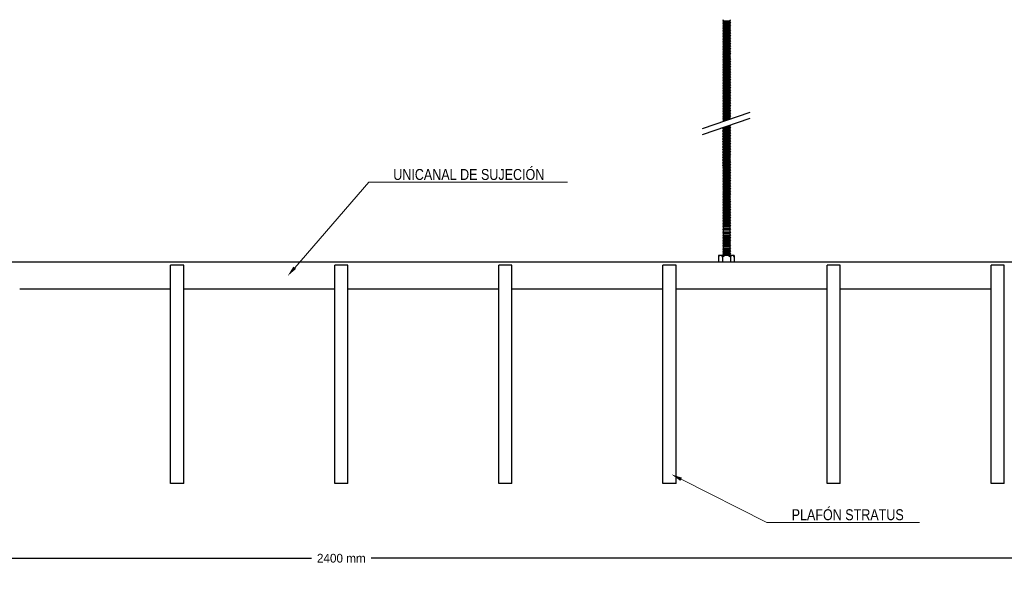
# Model space of a CAD drawing. Header units: millimetres. Extents: x 2538 to 24562, y 4449 to 23795.
# Tile 216 of 256: x 12147 to 13047, y 21076 to 21581. Entities that reach past the tile are written whole.
import ezdxf
from ezdxf import colors
from ezdxf.entities.mleader import LeaderData, LeaderLine
from ezdxf.math import Vec2, Vec3

# ---------------------------------------------------------------- set-up
doc = ezdxf.new("R2010")
doc.units = ezdxf.units.MM
doc.header["$PDMODE"] = 3
doc.linetypes.add('HIDDEN', pattern=[0.375, 0.25, -0.125])
doc.layers.add('_HD_tornillo', color=30, linetype='Continuous')
doc.layers.add('HD021_Text', color=2, linetype='Continuous', lineweight=9)
doc.layers.add('Make2D$Visible$Curves', color=7, linetype='Continuous', true_color=0x000000)
doc.layers.add('MEDIDAS', color=1, linetype='Continuous', true_color=0xff0000)
doc.styles.add('Arial Narrow', font='ARIALN.TTF')
doc.dimstyles.new('HD_DIM', dxfattribs={"dimtxt": 8, "dimasz": 2, "dimexe": 1, "dimexo": 0, "dimgap": 2, "dimtad": 0, "dimdec": 0, "dimzin": 0, "dimdsep": 46, "dimtxsty": 'Standard', "dimcen": 0, "dimclrd": 256, "dimclre": 251, "dimclrt": 7, "dimadec": 0, "dimazin": 0, "dimtp": 0.05, "dimtm": 0.05, "dimtfac": 0.6, "dimtdec": 0, "dimtofl": 0, "dimtmove": 0, "dimatfit": 3, "dimfxl": 1, "dimtolj": 2, "dimtzin": 0, "dimarcsym": 0})

# ---------------------------------------------------------------- blocks, each defined once
blk = doc.blocks.new('*D54')
at = {"layer": 'Defpoints', "color": 0, "transparency": 16777216}
for p in [(11241.26, 21156.7), (13641.26, 21156.7), (13641.26, 21088.43)]:
    blk.add_point(p, dxfattribs=at)
at = {"layer": 'MEDIDAS', "color": 251, "linetype": 'HIDDEN', "lineweight": -2, "transparency": 16777216}
for p, q in [((11241.26, 21156.7), (11241.26, 21087.43)), ((13641.26, 21156.7), (13641.26, 21087.43))]:
    blk.add_line(p, q, dxfattribs=at)
at = {"layer": 'MEDIDAS', "lineweight": -2, "transparency": 16777216}
for p, q in [((11243.26, 21088.43), (12413.93, 21088.43)), ((13639.26, 21088.43), (12468.59, 21088.43))]:
    blk.add_line(p, q, dxfattribs=at)
at = {"layer": 'MEDIDAS', "transparency": 16777216}
for points in [[(11243.26, 21088.76), (11243.26, 21088.09), (11241.26, 21088.43)], [(13639.26, 21088.76), (13639.26, 21088.09), (13641.26, 21088.43)]]:
    blk.add_solid(points, dxfattribs=at)
at = {"layer": 'MEDIDAS', "color": 7, "transparency": 16777216, "insert": (12441.26, 21088.43), "char_height": 8, "attachment_point": 5}
blk.add_mtext('\\A2;2400 mm', dxfattribs=at)

msp = doc.modelspace()

# ---------------------------------------------------------------- linework, layer by layer
at = {"layer": '_HD_tornillo'}
for p, q in [((12790.43, 21580.96), (12789.83, 21580.14)), ((12789.83, 21580.14), (12796.93, 21580.31)), ((12789.83, 21580.14), (12790.43, 21579.46)), ((12790.43, 21578.58), (12789.83, 21577.76)), ((12789.83, 21577.76), (12796.93, 21577.93)), ((12789.83, 21577.76), (12790.43, 21577.08)), ((12790.43, 21576.29), (12789.83, 21575.48)), ((12789.83, 21575.48), (12796.93, 21575.65)), ((12789.83, 21575.48), (12790.43, 21574.8)), ((12790.43, 21573.93), (12789.83, 21573.12)), ((12789.83, 21573.12), (12796.93, 21573.29)), ((12789.83, 21573.12), (12790.43, 21572.44)), ((12790.43, 21579.46), (12796.42, 21579.69)), ((12790.43, 21579.46), (12790.43, 21578.58)), ((12790.43, 21578.58), (12796.42, 21578.81)), ((12790.43, 21577.08), (12796.42, 21577.31)), ((12790.43, 21577.08), (12790.43, 21576.29)), ((12790.43, 21576.29), (12796.42, 21576.53)), ((12790.43, 21574.8), (12796.42, 21575.03)), ((12790.43, 21574.8), (12790.43, 21573.93)), ((12790.43, 21573.93), (12796.42, 21574.17)), ((12796.42, 21579.69), (12796.93, 21580.31)), ((12796.42, 21579.69), (12796.42, 21578.81)), ((12796.42, 21577.31), (12796.93, 21577.93)), ((12796.42, 21577.31), (12796.42, 21576.53)), ((12796.42, 21575.03), (12796.93, 21575.65)), ((12796.42, 21575.03), (12796.42, 21574.17)), ((12796.42, 21572.67), (12796.93, 21573.29)), ((12796.43, 21581.19), (12796.93, 21580.31)), ((12796.43, 21578.81), (12796.93, 21577.93)), ((12796.43, 21576.53), (12796.93, 21575.65)), ((12796.43, 21574.17), (12796.93, 21573.29)), ((12790.43, 21571.57), (12789.83, 21570.75)), ((12789.83, 21570.75), (12796.93, 21570.92)), ((12789.83, 21570.75), (12790.43, 21570.07)), ((12790.43, 21569.16), (12789.83, 21568.34)), ((12789.83, 21568.34), (12796.93, 21568.51)), ((12789.83, 21568.34), (12790.43, 21567.66)), ((12790.43, 21566.74), (12789.83, 21565.93)), ((12789.83, 21565.93), (12796.93, 21566.1)), ((12789.83, 21565.93), (12790.43, 21565.25)), ((12790.43, 21564.33), (12789.83, 21563.52)), ((12790.43, 21572.44), (12796.42, 21572.67)), ((12790.43, 21572.44), (12790.43, 21571.57)), ((12790.43, 21571.57), (12796.42, 21571.8)), ((12790.43, 21570.07), (12796.42, 21570.3)), ((12790.43, 21570.07), (12790.43, 21569.16)), ((12790.43, 21569.16), (12796.42, 21569.39)), ((12790.43, 21567.66), (12796.42, 21567.89)), ((12790.43, 21567.66), (12790.43, 21566.74)), ((12790.43, 21566.74), (12796.42, 21566.98)), ((12790.43, 21565.25), (12796.42, 21565.48)), ((12790.43, 21565.25), (12790.43, 21564.33)), ((12790.43, 21564.33), (12796.42, 21564.57)), ((12796.42, 21572.67), (12796.42, 21571.8)), ((12796.42, 21570.3), (12796.93, 21570.92)), ((12796.42, 21570.3), (12796.42, 21569.39)), ((12796.42, 21567.89), (12796.93, 21568.51)), ((12796.42, 21567.89), (12796.42, 21566.98)), ((12796.42, 21565.48), (12796.93, 21566.1)), ((12796.42, 21565.48), (12796.42, 21564.57)), ((12796.43, 21571.8), (12796.93, 21570.92)), ((12796.43, 21569.39), (12796.93, 21568.51)), ((12796.43, 21566.98), (12796.93, 21566.1)), ((12796.43, 21564.57), (12796.93, 21563.68)), ((12789.83, 21563.52), (12796.93, 21563.68)), ((12789.83, 21563.52), (12790.43, 21562.83)), ((12790.43, 21561.92), (12789.83, 21561.1)), ((12789.83, 21561.1), (12796.93, 21561.27)), ((12789.83, 21561.1), (12790.43, 21560.42)), ((12790.43, 21559.54), (12789.83, 21558.72)), ((12789.83, 21558.72), (12796.93, 21558.89)), ((12789.83, 21558.72), (12790.43, 21558.04)), ((12790.43, 21557.26), (12789.83, 21556.44)), ((12789.83, 21556.44), (12796.93, 21556.61)), ((12789.83, 21556.44), (12790.43, 21555.76)), ((12790.43, 21562.83), (12796.42, 21563.07)), ((12790.43, 21562.83), (12790.43, 21561.92)), ((12790.43, 21561.92), (12796.42, 21562.15)), ((12790.43, 21560.42), (12796.42, 21560.66)), ((12790.43, 21560.42), (12790.43, 21559.54)), ((12790.43, 21559.54), (12796.42, 21559.77)), ((12790.43, 21558.04), (12796.42, 21558.27)), ((12790.43, 21558.04), (12790.43, 21557.26)), ((12790.43, 21557.26), (12796.42, 21557.49)), ((12790.43, 21555.76), (12796.42, 21555.99)), ((12790.43, 21555.76), (12790.43, 21554.9)), ((12790.43, 21554.9), (12796.42, 21555.13)), ((12796.42, 21563.07), (12796.93, 21563.68)), ((12796.42, 21563.07), (12796.42, 21562.15)), ((12796.42, 21560.66), (12796.93, 21561.27)), ((12796.42, 21560.66), (12796.42, 21559.77)), ((12796.42, 21558.27), (12796.93, 21558.89)), ((12796.42, 21558.27), (12796.42, 21557.49)), ((12796.42, 21555.99), (12796.93, 21556.61)), ((12796.42, 21555.99), (12796.42, 21555.13)), ((12796.43, 21562.16), (12796.93, 21561.27)), ((12796.43, 21559.77), (12796.93, 21558.89)), ((12796.43, 21557.49), (12796.93, 21556.61)), ((12796.43, 21555.13), (12796.93, 21554.25)), ((12790.43, 21554.9), (12789.83, 21554.08)), ((12789.83, 21554.08), (12796.93, 21554.25)), ((12789.83, 21554.08), (12790.43, 21553.4)), ((12790.43, 21552.53), (12789.83, 21551.71)), ((12789.83, 21551.71), (12796.93, 21551.88)), ((12789.83, 21551.71), (12790.43, 21551.03)), ((12790.43, 21550.26), (12789.83, 21549.45)), ((12789.83, 21549.45), (12796.93, 21549.61)), ((12789.83, 21549.45), (12790.43, 21548.76)), ((12790.43, 21547.72), (12789.83, 21546.91)), ((12789.83, 21546.91), (12796.93, 21547.08)), ((12789.83, 21546.91), (12790.43, 21546.23)), ((12790.43, 21553.4), (12796.42, 21553.63)), ((12790.43, 21553.4), (12790.43, 21552.53)), ((12790.43, 21552.53), (12796.42, 21552.76)), ((12790.43, 21551.03), (12796.42, 21551.26)), ((12790.43, 21551.03), (12790.43, 21550.26)), ((12790.43, 21550.26), (12796.42, 21550.5)), ((12790.43, 21548.76), (12796.42, 21549)), ((12790.43, 21548.76), (12790.43, 21547.72)), ((12790.43, 21547.72), (12796.42, 21547.96)), ((12790.43, 21546.23), (12796.42, 21546.46)), ((12790.43, 21546.23), (12790.43, 21545.44)), ((12796.42, 21553.63), (12796.93, 21554.25)), ((12796.42, 21553.63), (12796.42, 21552.76)), ((12796.42, 21551.26), (12796.93, 21551.88)), ((12796.42, 21551.26), (12796.42, 21550.5)), ((12796.42, 21549), (12796.93, 21549.61)), ((12796.42, 21549), (12796.42, 21547.96)), ((12796.42, 21546.46), (12796.93, 21547.08)), ((12796.42, 21546.46), (12796.42, 21545.68)), ((12796.43, 21552.77), (12796.93, 21551.88)), ((12796.43, 21550.5), (12796.93, 21549.61)), ((12796.43, 21547.96), (12796.93, 21547.08)), ((12790.43, 21545.44), (12789.83, 21544.63)), ((12789.83, 21544.63), (12796.93, 21544.8)), ((12789.83, 21544.63), (12790.43, 21543.95)), ((12790.43, 21543.08), (12789.83, 21542.27)), ((12789.83, 21542.27), (12796.93, 21542.44)), ((12789.83, 21542.27), (12790.43, 21541.59)), ((12790.43, 21540.72), (12789.83, 21539.9)), ((12789.83, 21539.9), (12796.93, 21540.07)), ((12789.83, 21539.9), (12790.43, 21539.22)), ((12790.43, 21538.3), (12789.83, 21537.49)), ((12789.83, 21537.49), (12796.93, 21537.66)), ((12789.83, 21537.49), (12790.43, 21536.81)), ((12790.43, 21545.44), (12796.42, 21545.68)), ((12790.43, 21543.95), (12796.42, 21544.18)), ((12790.43, 21543.95), (12790.43, 21543.08)), ((12790.43, 21543.08), (12796.42, 21543.32)), ((12790.43, 21541.59), (12796.42, 21541.82)), ((12790.43, 21541.59), (12790.43, 21540.72)), ((12790.43, 21540.72), (12796.42, 21540.95)), ((12790.43, 21539.22), (12796.42, 21539.45)), ((12790.43, 21539.22), (12790.43, 21538.3)), ((12790.43, 21538.3), (12796.42, 21538.54)), ((12790.43, 21536.81), (12796.42, 21537.04)), ((12796.42, 21544.18), (12796.93, 21544.8)), ((12796.42, 21544.18), (12796.42, 21543.32)), ((12796.42, 21541.82), (12796.93, 21542.44)), ((12796.42, 21541.82), (12796.42, 21540.95)), ((12796.42, 21539.45), (12796.93, 21540.07)), ((12796.42, 21539.45), (12796.42, 21538.54)), ((12796.42, 21537.04), (12796.93, 21537.66)), ((12796.42, 21537.04), (12796.42, 21536.16)), ((12796.43, 21545.68), (12796.93, 21544.8)), ((12796.43, 21543.32), (12796.93, 21542.44)), ((12796.43, 21540.95), (12796.93, 21540.07)), ((12796.43, 21538.54), (12796.93, 21537.66)), ((12790.43, 21535.92), (12789.83, 21535.11)), ((12789.83, 21535.11), (12796.93, 21535.27)), ((12789.83, 21535.11), (12790.43, 21534.42)), ((12790.43, 21533.64), (12789.83, 21532.82)), ((12789.83, 21532.82), (12796.93, 21532.99)), ((12789.83, 21532.82), (12790.43, 21532.14)), ((12790.43, 21531.28), (12789.83, 21530.47)), ((12789.83, 21530.47), (12796.93, 21530.63)), ((12789.83, 21530.47), (12790.43, 21529.78)), ((12790.43, 21528.91), (12789.83, 21528.1)), ((12789.83, 21528.1), (12796.93, 21528.27)), ((12789.83, 21528.1), (12790.43, 21527.42)), ((12790.43, 21536.81), (12790.43, 21535.92)), ((12790.43, 21535.92), (12796.42, 21536.16)), ((12790.43, 21534.42), (12796.42, 21534.66)), ((12790.43, 21534.42), (12790.43, 21533.64)), ((12790.43, 21533.64), (12796.42, 21533.87)), ((12790.43, 21532.14), (12796.42, 21532.38)), ((12790.43, 21532.14), (12790.43, 21531.28)), ((12790.43, 21531.28), (12796.42, 21531.51)), ((12790.43, 21529.78), (12796.42, 21530.02)), ((12790.43, 21529.78), (12790.43, 21528.91)), ((12790.43, 21528.91), (12796.42, 21529.15)), ((12796.42, 21534.66), (12796.93, 21535.27)), ((12796.42, 21534.66), (12796.42, 21533.87)), ((12796.42, 21532.38), (12796.93, 21532.99)), ((12796.42, 21532.38), (12796.42, 21531.51)), ((12796.42, 21530.02), (12796.93, 21530.63)), ((12796.42, 21530.02), (12796.42, 21529.15)), ((12796.42, 21527.65), (12796.93, 21528.27)), ((12796.43, 21536.16), (12796.93, 21535.27)), ((12796.43, 21533.88), (12796.93, 21532.99)), ((12796.43, 21531.52), (12796.93, 21530.63)), ((12796.43, 21529.15), (12796.93, 21528.27)), ((12790.43, 21526.5), (12789.83, 21525.69)), ((12789.83, 21525.69), (12796.93, 21525.85)), ((12789.83, 21525.69), (12790.43, 21525)), ((12790.43, 21524.09), (12789.83, 21523.27)), ((12789.83, 21523.27), (12796.93, 21523.44)), ((12789.83, 21523.27), (12790.43, 21522.59)), ((12790.43, 21521.68), (12789.83, 21520.86)), ((12789.83, 21520.86), (12796.93, 21521.03)), ((12789.83, 21520.86), (12790.43, 21520.18)), ((12790.43, 21519.27), (12789.83, 21518.45)), ((12790.43, 21527.42), (12796.42, 21527.65)), ((12790.43, 21527.42), (12790.43, 21526.5)), ((12790.43, 21526.5), (12796.42, 21526.74)), ((12790.43, 21525), (12796.42, 21525.24)), ((12790.43, 21525), (12790.43, 21524.09)), ((12790.43, 21524.09), (12796.42, 21524.32)), ((12790.43, 21522.59), (12796.42, 21522.83)), ((12790.43, 21522.59), (12790.43, 21521.68)), ((12790.43, 21521.68), (12796.42, 21521.91)), ((12790.43, 21520.18), (12796.42, 21520.41)), ((12790.43, 21520.18), (12790.43, 21519.27)), ((12790.43, 21519.27), (12796.42, 21519.5)), ((12796.42, 21527.65), (12796.42, 21526.74)), ((12796.42, 21525.24), (12796.93, 21525.85)), ((12796.42, 21525.24), (12796.42, 21524.32)), ((12796.42, 21522.83), (12796.93, 21523.44)), ((12796.42, 21522.83), (12796.42, 21521.91)), ((12796.42, 21520.41), (12796.93, 21521.03)), ((12796.42, 21520.41), (12796.42, 21519.5)), ((12796.43, 21526.74), (12796.93, 21525.85)), ((12796.43, 21524.33), (12796.93, 21523.44)), ((12796.43, 21521.92), (12796.93, 21521.03)), ((12796.43, 21519.5), (12796.93, 21518.62)), ((12789.83, 21518.45), (12796.93, 21518.62)), ((12789.83, 21518.45), (12790.43, 21517.77)), ((12790.43, 21516.88), (12789.83, 21516.07)), ((12789.83, 21516.07), (12796.93, 21516.24)), ((12789.83, 21516.07), (12790.43, 21515.39)), ((12790.43, 21514.6), (12789.83, 21513.79)), ((12789.83, 21513.79), (12796.93, 21513.95)), ((12789.83, 21513.79), (12790.43, 21513.1)), ((12790.43, 21512.24), (12789.83, 21511.43)), ((12789.83, 21511.43), (12796.93, 21511.6)), ((12789.83, 21511.43), (12790.43, 21510.75)), ((12790.43, 21517.77), (12796.42, 21518)), ((12790.43, 21517.77), (12790.43, 21516.88)), ((12790.43, 21516.88), (12796.42, 21517.12)), ((12790.43, 21515.39), (12796.42, 21515.62)), ((12790.43, 21515.39), (12790.43, 21514.6)), ((12790.43, 21514.6), (12796.42, 21514.84)), ((12790.43, 21513.1), (12796.42, 21513.34)), ((12790.43, 21513.1), (12790.43, 21512.24)), ((12790.43, 21512.24), (12796.42, 21512.48)), ((12790.43, 21510.75), (12796.42, 21510.98)), ((12790.43, 21510.75), (12790.43, 21509.88)), ((12790.43, 21509.88), (12796.42, 21510.11)), ((12796.42, 21518), (12796.93, 21518.62)), ((12796.42, 21518), (12796.42, 21517.12)), ((12796.42, 21515.62), (12796.93, 21516.24)), ((12796.42, 21515.62), (12796.42, 21514.84)), ((12796.42, 21513.34), (12796.93, 21513.95)), ((12796.42, 21513.34), (12796.42, 21512.48)), ((12796.42, 21510.98), (12796.93, 21511.6)), ((12796.42, 21510.98), (12796.42, 21510.11)), ((12796.43, 21517.12), (12796.93, 21516.24)), ((12796.43, 21514.84), (12796.93, 21513.95)), ((12796.43, 21512.48), (12796.93, 21511.6)), ((12796.43, 21510.11), (12796.93, 21509.23)), ((12790.43, 21509.88), (12789.83, 21509.06)), ((12789.83, 21509.06), (12796.93, 21509.23)), ((12789.83, 21509.06), (12790.43, 21508.38)), ((12790.43, 21507.61), (12789.83, 21506.79)), ((12789.83, 21506.79), (12796.93, 21506.96)), ((12789.83, 21506.79), (12790.43, 21506.11)), ((12790.43, 21505.07), (12789.83, 21504.26)), ((12789.83, 21504.26), (12796.93, 21504.42)), ((12789.83, 21504.26), (12790.43, 21503.57)), ((12790.43, 21502.79), (12789.83, 21501.97)), ((12789.83, 21501.97), (12796.93, 21502.14)), ((12789.83, 21501.97), (12790.43, 21501.29)), ((12790.43, 21508.38), (12796.42, 21508.61)), ((12790.43, 21508.38), (12790.43, 21507.61)), ((12790.43, 21507.61), (12796.42, 21507.84)), ((12790.43, 21506.11), (12796.42, 21506.34)), ((12790.43, 21506.11), (12790.43, 21505.07)), ((12790.43, 21505.07), (12796.42, 21505.31)), ((12790.43, 21503.57), (12796.42, 21503.81)), ((12790.43, 21503.57), (12790.43, 21502.79)), ((12790.43, 21502.79), (12796.42, 21503.02)), ((12790.43, 21501.29), (12796.42, 21501.53)), ((12790.43, 21501.29), (12790.43, 21500.43)), ((12796.42, 21508.61), (12796.93, 21509.23)), ((12796.42, 21508.61), (12796.42, 21507.84)), ((12796.42, 21506.34), (12796.93, 21506.96)), ((12796.42, 21506.34), (12796.42, 21505.31)), ((12796.42, 21503.81), (12796.93, 21504.42)), ((12796.42, 21503.81), (12796.42, 21503.02)), ((12796.42, 21501.53), (12796.93, 21502.14)), ((12796.42, 21501.53), (12796.42, 21500.66)), ((12796.43, 21507.85), (12796.93, 21506.96)), ((12796.43, 21505.31), (12796.93, 21504.42)), ((12796.43, 21503.03), (12796.93, 21502.14)), ((12771.37, 21481.68), (12814.89, 21496.68)), ((12790.43, 21500.43), (12789.83, 21499.61)), ((12789.83, 21499.61), (12796.93, 21499.78)), ((12789.83, 21499.61), (12790.43, 21498.93)), ((12790.43, 21498.06), (12789.83, 21497.25)), ((12789.83, 21497.25), (12796.93, 21497.42)), ((12789.83, 21497.25), (12790.43, 21496.57)), ((12790.43, 21495.65), (12789.83, 21494.83)), ((12789.83, 21494.83), (12796.93, 21495)), ((12789.83, 21494.83), (12790.43, 21494.15)), ((12790.43, 21493.27), (12789.83, 21492.45)), ((12789.83, 21492.45), (12796.93, 21492.62)), ((12789.83, 21492.45), (12790.43, 21491.77)), ((12790.43, 21500.43), (12796.42, 21500.66)), ((12790.43, 21498.93), (12796.42, 21499.17)), ((12790.43, 21498.93), (12790.43, 21498.06)), ((12790.43, 21498.06), (12796.42, 21498.3)), ((12790.43, 21496.57), (12796.42, 21496.8)), ((12790.43, 21496.57), (12790.43, 21495.65)), ((12790.43, 21495.65), (12796.42, 21495.88)), ((12790.43, 21494.15), (12796.42, 21494.39)), ((12790.43, 21494.15), (12790.43, 21493.27)), ((12790.43, 21493.27), (12796.42, 21493.5)), ((12796.42, 21499.17), (12796.93, 21499.78)), ((12796.42, 21499.17), (12796.42, 21498.3)), ((12796.42, 21496.8), (12796.93, 21497.42)), ((12796.42, 21496.8), (12796.42, 21495.88)), ((12796.42, 21494.39), (12796.93, 21495)), ((12796.42, 21494.39), (12796.42, 21493.5)), ((12796.42, 21492), (12796.93, 21492.62)), ((12796.43, 21500.67), (12796.93, 21499.78)), ((12796.43, 21498.3), (12796.93, 21497.42)), ((12796.43, 21495.89), (12796.93, 21495)), ((12796.43, 21493.51), (12796.93, 21492.62)), ((12771.37, 21476.01), (12814.89, 21491.01)), ((12790.43, 21490.99), (12789.83, 21490.17)), ((12789.83, 21490.17), (12796.46, 21490.33)), ((12789.83, 21490.17), (12790.43, 21489.49)), ((12790.43, 21488.63), (12790.06, 21488.12)), ((12790.43, 21491.77), (12796.42, 21492)), ((12790.43, 21491.77), (12790.43, 21490.99)), ((12790.43, 21490.99), (12796.42, 21491.22)), ((12790.43, 21489.49), (12794.48, 21489.65)), ((12790.43, 21489.49), (12790.43, 21488.63)), ((12790.43, 21488.63), (12791.66, 21488.68)), ((12793.51, 21483.64), (12796.37, 21483.71)), ((12795.39, 21484.29), (12796.88, 21484.33)), ((12796.37, 21483.71), (12796.88, 21484.33)), ((12796.37, 21483.71), (12796.37, 21482.77)), ((12796.42, 21492), (12796.42, 21491.22)), ((12796.43, 21491.22), (12796.86, 21490.47)), ((12796.65, 21484.73), (12796.88, 21484.33)), ((12790.4, 21482.55), (12789.8, 21481.73)), ((12789.8, 21481.73), (12796.9, 21481.9)), ((12789.8, 21481.73), (12790.4, 21481.05)), ((12790.41, 21480.12), (12789.81, 21479.3)), ((12789.81, 21479.3), (12796.9, 21479.47)), ((12789.81, 21479.3), (12790.41, 21478.62)), ((12790.41, 21477.68), (12789.81, 21476.87)), ((12789.81, 21476.87), (12796.9, 21477.04)), ((12789.81, 21476.87), (12790.41, 21476.19)), ((12790.41, 21475.27), (12789.81, 21474.46)), ((12789.81, 21474.46), (12796.9, 21474.62)), ((12789.81, 21474.46), (12790.41, 21473.77)), ((12790.4, 21482.55), (12796.39, 21482.78)), ((12790.4, 21481.05), (12796.39, 21481.28)), ((12790.4, 21481.05), (12790.4, 21480.11)), ((12790.41, 21480.12), (12796.4, 21480.35)), ((12790.41, 21478.62), (12796.4, 21478.85)), ((12790.41, 21478.62), (12790.41, 21477.68)), ((12790.41, 21477.68), (12796.4, 21477.92)), ((12790.41, 21476.19), (12796.4, 21476.42)), ((12790.41, 21476.19), (12790.41, 21475.27)), ((12790.41, 21475.27), (12796.4, 21475.51)), ((12796.39, 21481.28), (12796.9, 21481.9)), ((12796.39, 21481.28), (12796.39, 21480.35)), ((12796.4, 21482.79), (12796.9, 21481.9)), ((12796.4, 21478.85), (12796.9, 21479.47)), ((12796.4, 21478.85), (12796.4, 21477.92)), ((12796.4, 21476.42), (12796.9, 21477.04)), ((12796.4, 21476.42), (12796.4, 21475.51)), ((12796.4, 21474.01), (12796.9, 21474.62)), ((12796.41, 21480.35), (12796.9, 21479.47)), ((12796.41, 21477.92), (12796.9, 21477.04)), ((12796.41, 21475.51), (12796.9, 21474.62)), ((12790.41, 21472.86), (12789.81, 21472.04)), ((12789.81, 21472.04), (12796.9, 21472.21)), ((12789.81, 21472.04), (12790.41, 21471.36)), ((12790.41, 21470.43), (12789.81, 21469.61)), ((12789.81, 21469.61), (12796.9, 21469.78)), ((12789.81, 21469.61), (12790.41, 21468.93)), ((12790.41, 21468.01), (12789.81, 21467.2)), ((12789.81, 21467.2), (12796.9, 21467.37)), ((12789.81, 21467.2), (12790.41, 21466.52)), ((12790.41, 21465.58), (12789.81, 21464.76)), ((12790.41, 21473.77), (12796.4, 21474.01)), ((12790.41, 21473.77), (12790.41, 21472.86)), ((12790.41, 21472.86), (12796.4, 21473.09)), ((12790.41, 21471.36), (12796.4, 21471.6)), ((12790.41, 21471.36), (12790.41, 21470.43)), ((12790.41, 21470.43), (12796.4, 21470.66)), ((12790.41, 21468.93), (12796.4, 21469.16)), ((12790.41, 21468.93), (12790.41, 21468.01)), ((12790.41, 21468.01), (12796.4, 21468.25)), ((12790.41, 21466.52), (12796.4, 21466.75)), ((12790.41, 21466.52), (12790.41, 21465.58)), ((12790.41, 21465.58), (12796.4, 21465.81)), ((12796.4, 21474.01), (12796.4, 21473.09)), ((12796.4, 21471.6), (12796.9, 21472.21)), ((12796.4, 21471.6), (12796.4, 21470.66)), ((12796.4, 21469.16), (12796.9, 21469.78)), ((12796.4, 21469.16), (12796.4, 21468.25)), ((12796.4, 21466.75), (12796.9, 21467.37)), ((12796.4, 21466.75), (12796.4, 21465.81)), ((12796.41, 21473.1), (12796.9, 21472.21)), ((12796.41, 21470.66), (12796.9, 21469.78)), ((12796.41, 21468.25), (12796.9, 21467.37)), ((12796.41, 21465.82), (12796.9, 21464.93)), ((12789.81, 21464.76), (12796.9, 21464.93)), ((12789.81, 21464.76), (12790.41, 21464.08)), ((12790.42, 21463.18), (12789.82, 21462.36)), ((12789.82, 21462.36), (12796.92, 21462.53)), ((12789.82, 21462.36), (12790.42, 21461.68)), ((12790.42, 21460.74), (12789.82, 21459.93)), ((12789.82, 21459.93), (12796.92, 21460.09)), ((12789.82, 21459.93), (12790.42, 21459.24)), ((12790.42, 21458.33), (12789.82, 21457.51)), ((12789.82, 21457.51), (12796.92, 21457.68)), ((12789.82, 21457.51), (12790.42, 21456.83)), ((12790.41, 21464.08), (12796.4, 21464.32)), ((12790.41, 21464.08), (12790.41, 21463.17)), ((12790.42, 21463.18), (12796.41, 21463.41)), ((12790.42, 21461.68), (12796.41, 21461.91)), ((12790.42, 21461.68), (12790.42, 21460.74)), ((12790.42, 21460.74), (12796.41, 21460.98)), ((12790.42, 21459.24), (12796.41, 21459.48)), ((12790.42, 21459.24), (12790.42, 21458.33)), ((12790.42, 21458.33), (12796.41, 21458.56)), ((12790.42, 21456.83), (12796.41, 21457.07)), ((12790.42, 21456.83), (12790.42, 21455.92)), ((12790.42, 21455.92), (12796.41, 21456.15)), ((12796.4, 21464.32), (12796.9, 21464.93)), ((12796.4, 21464.32), (12796.4, 21463.4)), ((12796.41, 21461.91), (12796.92, 21462.53)), ((12796.41, 21461.91), (12796.41, 21460.98)), ((12796.41, 21459.48), (12796.92, 21460.09)), ((12796.41, 21459.48), (12796.41, 21458.56)), ((12796.41, 21457.07), (12796.92, 21457.68)), ((12796.41, 21457.07), (12796.41, 21456.15)), ((12796.42, 21463.41), (12796.92, 21462.53)), ((12796.42, 21460.98), (12796.92, 21460.09)), ((12796.42, 21458.57), (12796.92, 21457.68)), ((12796.42, 21456.16), (12796.92, 21455.27)), ((12790.42, 21455.92), (12789.82, 21455.1)), ((12789.82, 21455.1), (12796.92, 21455.27)), ((12789.82, 21455.1), (12790.42, 21454.42)), ((12790.42, 21453.48), (12789.82, 21452.67)), ((12789.82, 21452.67), (12796.92, 21452.84)), ((12789.82, 21452.67), (12790.42, 21451.99)), ((12790.42, 21451.07), (12789.82, 21450.26)), ((12789.82, 21450.26), (12796.92, 21450.43)), ((12789.82, 21450.26), (12790.42, 21449.58)), ((12790.42, 21448.64), (12789.82, 21447.82)), ((12789.82, 21447.82), (12796.92, 21447.99)), ((12789.82, 21447.82), (12790.42, 21447.14)), ((12790.42, 21454.42), (12796.41, 21454.65)), ((12790.42, 21454.42), (12790.42, 21453.48)), ((12790.42, 21453.48), (12796.41, 21453.72)), ((12790.42, 21451.99), (12796.41, 21452.22)), ((12790.42, 21451.99), (12790.42, 21451.07)), ((12790.42, 21451.07), (12796.41, 21451.31)), ((12790.42, 21449.58), (12796.41, 21449.81)), ((12790.42, 21449.58), (12790.42, 21448.64)), ((12790.42, 21448.64), (12796.41, 21448.87)), ((12790.42, 21447.14), (12796.41, 21447.37)), ((12790.42, 21447.14), (12790.42, 21446.23)), ((12796.41, 21454.65), (12796.92, 21455.27)), ((12796.41, 21454.65), (12796.41, 21453.72)), ((12796.41, 21452.22), (12796.92, 21452.84)), ((12796.41, 21452.22), (12796.41, 21451.31)), ((12796.41, 21449.81), (12796.92, 21450.43)), ((12796.41, 21449.81), (12796.41, 21448.87)), ((12796.41, 21447.37), (12796.92, 21447.99)), ((12796.41, 21447.37), (12796.41, 21446.46)), ((12796.42, 21453.72), (12796.92, 21452.84)), ((12796.42, 21451.31), (12796.92, 21450.43)), ((12796.42, 21448.88), (12796.92, 21447.99)), ((12790.43, 21446.23), (12789.83, 21445.41)), ((12789.83, 21445.41), (12796.93, 21445.58)), ((12789.83, 21445.41), (12790.43, 21444.73)), ((12790.43, 21443.8), (12789.83, 21442.98)), ((12789.83, 21442.98), (12796.93, 21443.15)), ((12789.83, 21442.98), (12790.43, 21442.3)), ((12790.43, 21441.39), (12789.83, 21440.57)), ((12789.83, 21440.57), (12796.93, 21440.74)), ((12789.83, 21440.57), (12790.43, 21439.89)), ((12790.43, 21438.97), (12789.83, 21438.16)), ((12789.83, 21438.16), (12796.93, 21438.33)), ((12789.83, 21438.16), (12790.43, 21437.48)), ((12790.43, 21446.23), (12796.42, 21446.46)), ((12790.43, 21444.73), (12796.42, 21444.97)), ((12790.43, 21444.73), (12790.43, 21443.8)), ((12790.43, 21443.8), (12796.42, 21444.03)), ((12790.43, 21442.3), (12796.42, 21442.53)), ((12790.43, 21442.3), (12790.43, 21441.39)), ((12790.43, 21441.39), (12796.42, 21441.62)), ((12790.43, 21439.89), (12796.42, 21440.12)), ((12790.43, 21439.89), (12790.43, 21438.97)), ((12790.43, 21438.97), (12796.42, 21439.21)), ((12796.42, 21444.97), (12796.93, 21445.58)), ((12796.42, 21444.97), (12796.42, 21444.03)), ((12796.42, 21442.53), (12796.93, 21443.15)), ((12796.42, 21442.53), (12796.42, 21441.62)), ((12796.42, 21440.12), (12796.93, 21440.74)), ((12796.42, 21440.12), (12796.42, 21439.21)), ((12796.42, 21437.71), (12796.93, 21438.33)), ((12796.43, 21446.47), (12796.93, 21445.58)), ((12796.43, 21444.03), (12796.93, 21443.15)), ((12796.43, 21441.62), (12796.93, 21440.74)), ((12796.43, 21439.21), (12796.93, 21438.33)), ((12790.43, 21436.54), (12789.83, 21435.72)), ((12789.83, 21435.72), (12796.93, 21435.89)), ((12789.83, 21435.72), (12790.43, 21435.04)), ((12790.43, 21434.13), (12789.83, 21433.31)), ((12789.83, 21433.31), (12796.93, 21433.48)), ((12789.83, 21433.31), (12790.43, 21432.63)), ((12790.43, 21431.69), (12789.83, 21430.88)), ((12789.83, 21430.88), (12796.93, 21431.05)), ((12789.83, 21430.88), (12790.43, 21430.2)), ((12790.43, 21429.28), (12789.83, 21428.47)), ((12790.43, 21437.48), (12796.42, 21437.71)), ((12790.43, 21437.48), (12790.43, 21436.54)), ((12790.43, 21436.54), (12796.42, 21436.77)), ((12790.43, 21435.04), (12796.42, 21435.28)), ((12790.43, 21435.04), (12790.43, 21434.13)), ((12790.43, 21434.13), (12796.42, 21434.36)), ((12790.43, 21432.63), (12796.42, 21432.86)), ((12790.43, 21432.63), (12790.43, 21431.69)), ((12790.43, 21431.69), (12796.42, 21431.93)), ((12790.43, 21430.2), (12796.42, 21430.43)), ((12790.43, 21430.2), (12790.43, 21429.28)), ((12790.43, 21429.28), (12796.42, 21429.52)), ((12796.42, 21437.71), (12796.42, 21436.77)), ((12796.42, 21435.28), (12796.93, 21435.89)), ((12796.42, 21435.28), (12796.42, 21434.36)), ((12796.42, 21432.86), (12796.93, 21433.48)), ((12796.42, 21432.86), (12796.42, 21431.93)), ((12796.42, 21430.43), (12796.93, 21431.05)), ((12796.42, 21430.43), (12796.42, 21429.52)), ((12796.43, 21436.78), (12796.93, 21435.89)), ((12796.43, 21434.36), (12796.93, 21433.48)), ((12796.43, 21431.93), (12796.93, 21431.05)), ((12796.43, 21429.52), (12796.93, 21428.63)), ((12789.83, 21428.47), (12796.93, 21428.63)), ((12789.83, 21428.47), (12790.43, 21427.78)), ((12790.43, 21426.87), (12789.83, 21426.05)), ((12789.83, 21426.05), (12796.93, 21426.22)), ((12789.83, 21426.05), (12790.43, 21425.37)), ((12790.43, 21424.44), (12789.83, 21423.62)), ((12789.83, 21423.62), (12796.93, 21423.79)), ((12789.83, 21423.62), (12790.43, 21422.94)), ((12790.43, 21422.02), (12789.83, 21421.21)), ((12789.83, 21421.21), (12796.93, 21421.38)), ((12789.83, 21421.21), (12790.43, 21420.53)), ((12790.43, 21427.78), (12796.42, 21428.02)), ((12790.43, 21427.78), (12790.43, 21426.87)), ((12790.43, 21426.87), (12796.42, 21427.1)), ((12790.43, 21425.37), (12796.42, 21425.61)), ((12790.43, 21425.37), (12790.43, 21424.44)), ((12790.43, 21424.44), (12796.42, 21424.67)), ((12790.43, 21422.94), (12796.42, 21423.17)), ((12790.43, 21422.94), (12790.43, 21422.02)), ((12790.43, 21422.02), (12796.42, 21422.26)), ((12790.43, 21420.53), (12796.42, 21420.76)), ((12790.43, 21420.53), (12790.43, 21419.61)), ((12796.42, 21428.02), (12796.93, 21428.63)), ((12796.42, 21428.02), (12796.42, 21427.1)), ((12796.42, 21425.61), (12796.93, 21426.22)), ((12796.42, 21425.61), (12796.42, 21424.67)), ((12796.42, 21423.17), (12796.93, 21423.79)), ((12796.42, 21423.17), (12796.42, 21422.26)), ((12796.42, 21420.76), (12796.93, 21421.38)), ((12796.42, 21420.76), (12796.42, 21419.85)), ((12796.43, 21427.11), (12796.93, 21426.22)), ((12796.43, 21424.67), (12796.93, 21423.79)), ((12796.43, 21422.26), (12796.93, 21421.38)), ((12790.43, 21419.61), (12789.83, 21418.8)), ((12789.83, 21418.8), (12796.93, 21418.97)), ((12789.83, 21418.8), (12790.43, 21418.12)), ((12790.43, 21417.18), (12789.83, 21416.36)), ((12789.83, 21416.36), (12796.93, 21416.53)), ((12789.83, 21416.36), (12790.43, 21415.68)), ((12790.43, 21414.77), (12789.83, 21413.95)), ((12789.83, 21413.95), (12796.93, 21414.12)), ((12789.83, 21413.95), (12790.43, 21413.27)), ((12790.43, 21412.33), (12789.83, 21411.52)), ((12789.83, 21411.52), (12796.93, 21411.69)), ((12789.83, 21411.52), (12790.43, 21410.84)), ((12790.43, 21419.61), (12796.42, 21419.85)), ((12790.43, 21418.12), (12796.42, 21418.35)), ((12790.43, 21418.12), (12790.43, 21417.18)), ((12790.43, 21417.18), (12796.42, 21417.41)), ((12790.43, 21415.68), (12796.42, 21415.91)), ((12790.43, 21415.68), (12790.43, 21414.77)), ((12790.43, 21414.77), (12796.42, 21415)), ((12790.43, 21413.27), (12796.42, 21413.5)), ((12790.43, 21413.27), (12790.43, 21412.33)), ((12790.43, 21412.33), (12796.42, 21412.57)), ((12790.43, 21410.84), (12796.42, 21411.07)), ((12796.42, 21418.35), (12796.93, 21418.97)), ((12796.42, 21418.35), (12796.42, 21417.41)), ((12796.42, 21415.91), (12796.93, 21416.53)), ((12796.42, 21415.91), (12796.42, 21415)), ((12796.42, 21413.5), (12796.93, 21414.12)), ((12796.42, 21413.5), (12796.42, 21412.57)), ((12796.42, 21411.07), (12796.93, 21411.69)), ((12796.42, 21411.07), (12796.42, 21410.15)), ((12796.43, 21419.85), (12796.93, 21418.97)), ((12796.43, 21417.42), (12796.93, 21416.53)), ((12796.43, 21415), (12796.93, 21414.12)), ((12796.43, 21412.57), (12796.93, 21411.69)), ((12790.43, 21409.92), (12789.83, 21409.1)), ((12789.83, 21409.1), (12796.93, 21409.27)), ((12789.83, 21409.1), (12790.43, 21408.42)), ((12790.43, 21407.51), (12789.83, 21406.69)), ((12789.83, 21406.69), (12796.93, 21406.86)), ((12789.83, 21406.69), (12790.43, 21406.01)), ((12790.43, 21405.08), (12789.83, 21404.26)), ((12789.83, 21404.26), (12796.93, 21404.43)), ((12789.83, 21404.26), (12790.43, 21403.58)), ((12790.43, 21402.66), (12789.83, 21401.85)), ((12790.43, 21410.84), (12790.43, 21409.92)), ((12790.43, 21409.92), (12796.42, 21410.15)), ((12790.43, 21408.42), (12796.42, 21408.66)), ((12790.43, 21408.42), (12790.43, 21407.51)), ((12790.43, 21407.51), (12796.42, 21407.74)), ((12790.43, 21406.01), (12796.42, 21406.25)), ((12790.43, 21406.01), (12790.43, 21405.08)), ((12790.43, 21405.08), (12796.42, 21405.31)), ((12790.43, 21403.58), (12796.42, 21403.81)), ((12790.43, 21403.58), (12790.43, 21402.66)), ((12790.43, 21402.66), (12796.42, 21402.9)), ((12796.42, 21408.66), (12796.93, 21409.27)), ((12796.42, 21408.66), (12796.42, 21407.74)), ((12796.42, 21406.25), (12796.93, 21406.86)), ((12796.42, 21406.25), (12796.42, 21405.31)), ((12796.42, 21403.81), (12796.93, 21404.43)), ((12796.42, 21403.81), (12796.42, 21402.9)), ((12796.43, 21410.16), (12796.93, 21409.27)), ((12796.43, 21407.75), (12796.93, 21406.86)), ((12796.43, 21405.31), (12796.93, 21404.43)), ((12796.43, 21402.9), (12796.93, 21402.02)), ((12789.83, 21401.85), (12796.93, 21402.02)), ((12789.83, 21401.85), (12790.43, 21401.17)), ((12790.43, 21400.25), (12789.83, 21399.44)), ((12789.83, 21399.44), (12796.93, 21399.6)), ((12789.83, 21399.44), (12790.43, 21398.75)), ((12790.43, 21397.69), (12789.83, 21396.87)), ((12789.83, 21396.87), (12796.93, 21397.04)), ((12789.83, 21396.87), (12790.43, 21396.19)), ((12790.43, 21395.25), (12789.83, 21394.44)), ((12789.83, 21394.44), (12796.93, 21394.6)), ((12789.83, 21394.44), (12790.43, 21393.75)), ((12790.43, 21401.17), (12796.42, 21401.4)), ((12790.43, 21401.17), (12790.43, 21400.25)), ((12790.43, 21400.25), (12796.42, 21400.49)), ((12790.43, 21398.75), (12796.42, 21398.99)), ((12790.43, 21398.75), (12790.43, 21397.69)), ((12790.43, 21397.69), (12796.42, 21397.92)), ((12790.43, 21396.19), (12796.42, 21396.42)), ((12790.43, 21396.19), (12790.43, 21395.25)), ((12790.43, 21395.25), (12796.42, 21395.49)), ((12790.43, 21393.75), (12796.42, 21393.99)), ((12790.43, 21393.75), (12790.43, 21392.84)), ((12790.43, 21392.84), (12796.42, 21393.07)), ((12796.42, 21401.4), (12796.93, 21402.02)), ((12796.42, 21401.4), (12796.42, 21400.49)), ((12796.42, 21398.99), (12796.93, 21399.6)), ((12796.42, 21398.99), (12796.42, 21397.92)), ((12796.42, 21396.42), (12796.93, 21397.04)), ((12796.42, 21396.42), (12796.42, 21395.49)), ((12796.42, 21393.99), (12796.93, 21394.6)), ((12796.42, 21393.99), (12796.42, 21393.07)), ((12796.43, 21400.49), (12796.93, 21399.6)), ((12796.43, 21397.92), (12796.93, 21397.04)), ((12796.43, 21395.49), (12796.93, 21394.6)), ((12796.43, 21393.08), (12796.93, 21392.19)), ((12790.43, 21392.84), (12789.83, 21392.02)), ((12789.83, 21392.02), (12796.93, 21392.19)), ((12789.83, 21392.02), (12790.43, 21391.34)), ((12790.43, 21390.43), (12789.83, 21389.35)), ((12789.83, 21389.35), (12796.93, 21389.52)), ((12789.83, 21389.35), (12790.43, 21388.67)), ((12790.43, 21387.35), (12789.83, 21386.34)), ((12789.83, 21386.34), (12796.93, 21386.51)), ((12789.83, 21386.34), (12790.43, 21385.66)), ((12790.43, 21384.48), (12789.83, 21383.66)), ((12790.43, 21391.34), (12796.42, 21391.58)), ((12790.43, 21391.34), (12790.43, 21390.43)), ((12790.43, 21390.16), (12796.42, 21390.4)), ((12790.43, 21388.67), (12796.42, 21388.9)), ((12790.43, 21388.67), (12790.43, 21387.35)), ((12790.43, 21387.15), (12796.42, 21387.39)), ((12790.43, 21385.66), (12796.42, 21385.89)), ((12790.43, 21385.66), (12790.43, 21384.48)), ((12790.43, 21384.48), (12796.42, 21384.71)), ((12796.42, 21391.58), (12796.93, 21392.19)), ((12796.42, 21391.58), (12796.42, 21390.66)), ((12796.42, 21388.9), (12796.93, 21389.52)), ((12796.42, 21388.9), (12796.42, 21387.59)), ((12796.42, 21385.89), (12796.93, 21386.51)), ((12796.42, 21385.89), (12796.42, 21384.71)), ((12796.43, 21390.67), (12796.93, 21389.52)), ((12796.43, 21387.59), (12796.93, 21386.51)), ((12796.43, 21384.72), (12796.93, 21383.83)), ((12789.83, 21383.66), (12796.93, 21383.83)), ((12789.83, 21383.66), (12790.43, 21382.98)), ((12790.43, 21382.07), (12789.83, 21381.25)), ((12789.83, 21381.25), (12796.93, 21381.42)), ((12789.83, 21381.25), (12790.43, 21380.57)), ((12790.43, 21379.63), (12789.83, 21378.82)), ((12789.83, 21378.82), (12796.93, 21378.99)), ((12789.83, 21378.82), (12790.43, 21378.14)), ((12790.43, 21377.22), (12789.83, 21376.41)), ((12789.83, 21376.41), (12796.93, 21376.58)), ((12789.83, 21376.41), (12790.43, 21375.73)), ((12790.43, 21382.98), (12796.42, 21383.22)), ((12790.43, 21382.98), (12790.43, 21382.07)), ((12790.43, 21382.07), (12796.42, 21382.3)), ((12790.43, 21380.57), (12796.42, 21380.8)), ((12790.43, 21380.57), (12790.43, 21379.63)), ((12790.43, 21379.63), (12796.42, 21379.87)), ((12790.43, 21378.14), (12796.42, 21378.37)), ((12790.43, 21378.14), (12790.43, 21377.22)), ((12790.43, 21377.22), (12796.42, 21377.46)), ((12790.43, 21375.73), (12796.42, 21375.96)), ((12790.43, 21375.73), (12790.43, 21374.81)), ((12790.43, 21374.81), (12796.42, 21375.04)), ((12796.42, 21383.22), (12796.93, 21383.83)), ((12796.42, 21383.22), (12796.42, 21382.3)), ((12796.42, 21380.8), (12796.93, 21381.42)), ((12796.42, 21380.8), (12796.42, 21379.87)), ((12796.42, 21378.37), (12796.93, 21378.99)), ((12796.42, 21378.37), (12796.42, 21377.46)), ((12796.42, 21375.96), (12796.93, 21376.58)), ((12796.42, 21375.96), (12796.42, 21375.04)), ((12796.43, 21382.31), (12796.93, 21381.42)), ((12796.43, 21379.87), (12796.93, 21378.99)), ((12796.43, 21377.46), (12796.93, 21376.58)), ((12796.43, 21375.05), (12796.93, 21374.16)), ((12790.43, 21374.81), (12789.83, 21373.99)), ((12789.83, 21373.99), (12796.93, 21374.16)), ((12789.83, 21373.99), (12790.43, 21373.31)), ((12790.43, 21372.25), (12789.83, 21371.43)), ((12789.83, 21371.43), (12796.93, 21371.6)), ((12789.83, 21371.43), (12790.43, 21370.75)), ((12790.43, 21369.81), (12789.83, 21368.99)), ((12789.83, 21368.99), (12796.93, 21369.16)), ((12789.83, 21368.99), (12790.43, 21368.31)), ((12790.43, 21367.4), (12789.83, 21366.58)), ((12789.83, 21366.58), (12796.93, 21366.75)), ((12789.83, 21366.58), (12790.43, 21365.9)), ((12790.43, 21373.31), (12796.42, 21373.55)), ((12790.43, 21373.31), (12790.43, 21372.25)), ((12790.43, 21372.25), (12796.42, 21372.48)), ((12790.43, 21370.75), (12796.42, 21370.98)), ((12790.43, 21370.75), (12790.43, 21369.81)), ((12790.43, 21369.81), (12796.42, 21370.04)), ((12790.43, 21368.31), (12796.42, 21368.55)), ((12790.43, 21368.31), (12790.43, 21367.4)), ((12790.43, 21367.4), (12796.42, 21367.63)), ((12790.43, 21367.4), (12796.42, 21367.63)), ((12790.43, 21365.9), (12796.42, 21366.14)), ((12796.42, 21373.55), (12796.93, 21374.16)), ((12796.42, 21373.55), (12796.42, 21372.48)), ((12796.42, 21370.98), (12796.93, 21371.6)), ((12796.42, 21370.98), (12796.42, 21370.04)), ((12796.42, 21368.55), (12796.93, 21369.16)), ((12796.42, 21368.55), (12796.42, 21367.63)), ((12796.42, 21366.14), (12796.93, 21366.75)), ((12796.42, 21366.14), (12796.42, 21365.47)), ((12796.43, 21372.48), (12796.93, 21371.6)), ((12796.43, 21370.05), (12796.93, 21369.16)), ((12796.43, 21367.64), (12796.93, 21366.75)), ((12800.46, 21365.47), (12786.06, 21365.47)), ((12786.06, 21365.47), (12786.06, 21359.79)), ((12786.06, 21359.79), (12800.46, 21359.79)), ((12789.7, 21365.47), (12789.7, 21359.79)), ((12790.43, 21365.9), (12790.43, 21365.47)), ((12796.9, 21365.47), (12796.9, 21359.79)), ((12800.46, 21365.47), (12800.46, 21359.79))]:
    msp.add_line(p, q, dxfattribs=at)
for centre, radius, start, end in [((12787.88, 21363.61), 1.86, 12.33174, 167.66826), ((12793.3, 21360.31), 5.16, 45.77065, 134.22935), ((12798.68, 21363.66), 1.81, 11.15285, 168.84715)]:
    msp.add_arc(centre, radius, start, end, dxfattribs=at)
at = {"layer": 'Make2D$Visible$Curves', "color": 7, "lineweight": -3}
for points in [[(11235.26, 21359.79), (12441.26, 21359.79), (13647.26, 21359.79)], [(12285.26, 21156.7), (12285.26, 21256.7), (12285.26, 21356.7)], [(12297.26, 21356.7), (12291.26, 21356.7), (12285.26, 21356.7)], [(12297.26, 21156.7), (12297.26, 21256.7), (12297.26, 21356.7)], [(12435.26, 21156.7), (12435.26, 21256.7), (12435.26, 21356.7)], [(12447.26, 21356.7), (12441.26, 21356.7), (12435.26, 21356.7)], [(12447.26, 21156.7), (12447.26, 21256.7), (12447.26, 21356.7)], [(12585.26, 21156.7), (12585.26, 21256.7), (12585.26, 21356.7)], [(12597.26, 21356.7), (12591.26, 21356.7), (12585.26, 21356.7)], [(12597.26, 21156.7), (12597.26, 21256.7), (12597.26, 21356.7)], [(12735.26, 21156.7), (12735.26, 21256.7), (12735.26, 21356.7)], [(12747.26, 21356.7), (12741.26, 21356.7), (12735.26, 21356.7)], [(12747.26, 21156.7), (12747.26, 21256.7), (12747.26, 21356.7)], [(12885.26, 21156.7), (12885.26, 21256.7), (12885.26, 21356.7)], [(12897.26, 21356.7), (12891.26, 21356.7), (12885.26, 21356.7)], [(12897.26, 21156.7), (12897.26, 21256.7), (12897.26, 21356.7)], [(13035.26, 21156.7), (13035.26, 21256.7), (13035.26, 21356.7)], [(13047.26, 21356.7), (13041.26, 21356.7), (13035.26, 21356.7)], [(13047.26, 21156.7), (13047.26, 21256.7), (13047.26, 21356.7)], [(12285.26, 21334.79), (12216.26, 21334.79), (12147.26, 21334.79)], [(12435.26, 21334.79), (12366.26, 21334.79), (12297.26, 21334.79)], [(12585.26, 21334.79), (12516.26, 21334.79), (12447.26, 21334.79)], [(12735.26, 21334.79), (12666.26, 21334.79), (12597.26, 21334.79)], [(12885.26, 21334.79), (12816.26, 21334.79), (12747.26, 21334.79)], [(13035.26, 21334.79), (12966.26, 21334.79), (12897.26, 21334.79)], [(12297.26, 21156.7), (12291.26, 21156.7), (12285.26, 21156.7)], [(12447.26, 21156.7), (12441.26, 21156.7), (12435.26, 21156.7)], [(12597.26, 21156.7), (12591.26, 21156.7), (12585.26, 21156.7)], [(12747.26, 21156.7), (12741.26, 21156.7), (12735.26, 21156.7)], [(12897.26, 21156.7), (12891.26, 21156.7), (12885.26, 21156.7)], [(13047.26, 21156.7), (13041.26, 21156.7), (13035.26, 21156.7)]]:
    msp.add_open_spline(points, degree=2, dxfattribs=at)

# ---------------------------------------------------------------- dimensions: what is measured, and where the dimension line sits
at = {"layer": 'MEDIDAS'}
dim = msp.add_linear_dim(base=(13641.26, 21088.43), p1=(11241.26, 21156.7), p2=(13641.26, 21156.7), text='<> mm', dimstyle='HD_DIM', dxfattribs=at)
dim.commit()
dim.dimension.update_dxf_attribs({"geometry": '*D54', "text_midpoint": (12441.26, 21088.43)})

# ---------------------------------------------------------------- leaders
at = {"layer": 'HD021_Text'}
ml = msp.add_multileader_mtext('Standard', dxfattribs=at)
ml.set_content('UNICANAL DE SUJECIÓN', color=5, style='Arial Narrow')
ml.set_leader_properties(color=5, linetype='ByLayer', lineweight=15)
ml.build(insert=Vec2(0, 0))
ml.multileader.update_dxf_attribs({"text_left_attachment_type": 6, "text_right_attachment_type": 6, "dogleg_length": 0.1, "arrow_head_size": 10, "scale": 5})
ctx = ml.context
ctx.base_point, ctx.scale, ctx.char_height, ctx.arrow_head_size, ctx.landing_gap_size, ctx.plane_origin = Vec3(12475.54, 21432.57), 5, 10, 10, 15, Vec3(12512.42, 21363.18)
ctx.left_attachment, ctx.right_attachment, ctx.text_align_type = 6, 6, 2
notes = []
notes.append((ctx, [(1, (1, 1, 0), (12466.25, 21432.57), (1, 0), 9.29, [(1, [(12392.15, 21346.71)], 0, [])])]))
ctx.mtext.insert, ctx.mtext.width, ctx.mtext.alignment, ctx.mtext.flow_direction = Vec3(12626.81, 21444.57), 287.8579, 3, 5
ml = msp.add_multileader_mtext('Standard', dxfattribs=at)
ml.set_content('TAPA POSTERIOR (OPCIONAL)', color=5, style='Arial Narrow')
ml.set_leader_properties(color=5, linetype='ByLayer', lineweight=15)
ml.build(insert=Vec2(0, 0))
ml.multileader.update_dxf_attribs({"text_left_attachment_type": 6, "text_right_attachment_type": 6, "dogleg_length": 0.1, "arrow_head_size": 10, "scale": 5})
ctx = ml.context
ctx.base_point, ctx.scale, ctx.char_height, ctx.arrow_head_size, ctx.landing_gap_size, ctx.plane_origin = Vec3(13700.34, 21372.59), 5, 10, 10, 15, Vec3(13771.83, 21345.95)
ctx.left_attachment, ctx.right_attachment, ctx.text_align_type = 6, 6, 2
notes.append((ctx, [(1, (1, 1, 0), (13691.05, 21372.59), (1, 0), 9.29, [(1, [(13651.56, 21329.48)], 0, [])])]))
ctx.mtext.insert, ctx.mtext.width, ctx.mtext.alignment, ctx.mtext.flow_direction = Vec3(13884.95, 21385.53), 287.8579, 3, 5
ml = msp.add_multileader_mtext('Standard', dxfattribs=at)
ml.set_content('PLAFÓN STRATUS', color=5, style='Arial Narrow')
ml.set_leader_properties(color=5, linetype='ByLayer', lineweight=15)
ml.build(insert=Vec2(0, 0))
ml.multileader.update_dxf_attribs({"text_left_attachment_type": 6, "text_right_attachment_type": 6, "dogleg_length": 0.1, "arrow_head_size": 10, "scale": 5})
ctx = ml.context
ctx.base_point, ctx.scale, ctx.char_height, ctx.arrow_head_size, ctx.landing_gap_size, ctx.plane_origin = Vec3(12839.35, 21121.28), 5, 10, 10, 15, Vec3(12938.94, 21071.37)
ctx.left_attachment, ctx.right_attachment, ctx.text_align_type = 6, 6, 2
notes.append((ctx, [(1, (1, 1, 0), (12830.05, 21121.28), (1, 0), 9.29, [(1, [(12743, 21165.18)], 0, [])])]))
ctx.mtext.insert, ctx.mtext.width, ctx.mtext.alignment, ctx.mtext.flow_direction = Vec3(12955.34, 21133.28), 287.8579, 3, 5
for ctx, leaders in notes:
    for number, flags, end, landing, length, lines in leaders:
        leader = LeaderData()
        leader.index, (leader.has_last_leader_line, leader.has_dogleg_vector, leader.attachment_direction) = number, flags
        leader.last_leader_point, leader.dogleg_vector, leader.dogleg_length = Vec3(end), Vec3(landing), length
        for number, points, colour, breaks in lines:
            line = LeaderLine()
            line.index, line.vertices, line.color, line.breaks = number, Vec3.list(points), colors.encode_raw_color(colour), breaks
            leader.lines.append(line)
        ctx.leaders.append(leader)

doc.saveas('drawing.dxf')
